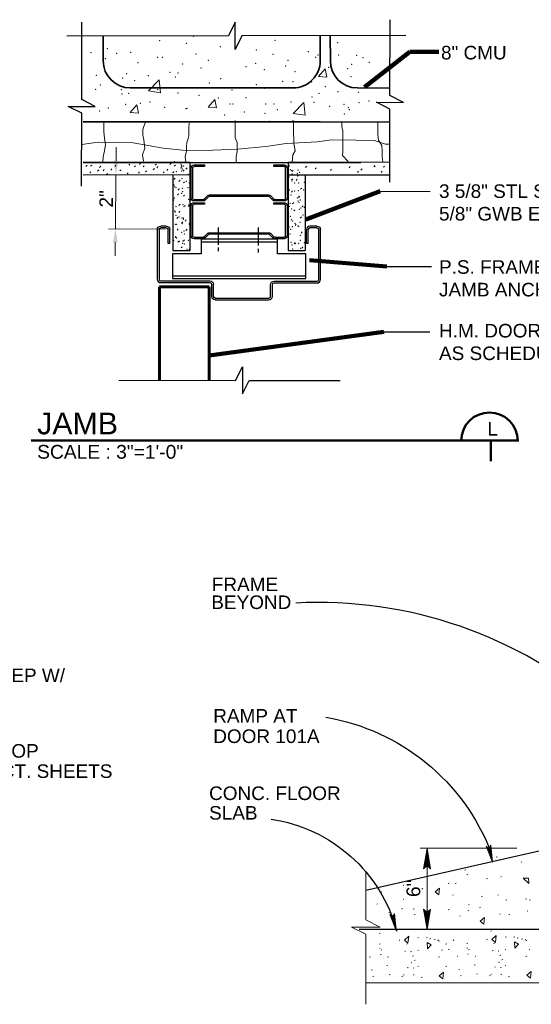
# Model space of a CAD drawing. Extents: x 1745 to 4097, y 1178 to 2898.
# Tile 13 of 18: x 3049 to 3068, y 1181 to 1217. Entities that reach past the tile are written whole.
import ezdxf
from ezdxf.enums import TextEntityAlignment as Align

# ---------------------------------------------------------------- set-up
doc = ezdxf.new("R2010")
doc.units = 0
doc.header["$LTSCALE"] = 0.03937
doc.header["$MEASUREMENT"] = 0
for name, color, linetype, lineweight in [('A-Anno-Dims', 33, 'Continuous', 25), ('A-Anno-Patt', 152, 'Continuous', 18), ('A-Anno-Text', 53, 'Continuous', 25), ('A-Wall-Full-Extr', 2, 'Continuous', 35), ('A-Wall-Full-Intr', 3, 'Continuous', 25), ('OD38a701$0$Level 15', 7, 'Continuous', 18), ('OD38a701$0$Level 46', 7, 'Continuous', 18), ('OD38a701$0$Level 50', 7, 'Continuous', 18), ('OD38a701$0$Level 52', 7, 'Continuous', 18), ('OD38a701$0$Level 53', 7, 'Continuous', 18), ('OD38a701$0$Level 56', 7, 'Continuous', 18), ('S-Anno-Brkl', 3, 'Continuous', 25), ('S-Sect-Misc', 3, 'Continuous', 25), ('S-Sect-Stls', 3, 'Continuous', 25)]:
    doc.layers.add(name, color=color, linetype=linetype, lineweight=lineweight)
doc.styles.add('notes', font='ARIAL.TTF')
doc.styles.add('Style-Arial', font='ARIAL.TTF')
doc.styles.add('Text', font='txt', dxfattribs={"height": 0.125})
doc.dimstyles.new('EARCH', dxfattribs={"dimtxt": 0.125, "dimasz": 0.125, "dimexe": 0.0625, "dimexo": 0.0625, "dimgap": 0.0625, "dimtad": 1, "dimdec": 4, "dimzin": 3, "dimdsep": 46, "dimlunit": 4, "dimtxsty": 'notes', "dimcen": 0, "dimclrd": 256, "dimclre": 256, "dimadec": 0, "dimazin": 0, "dimtfac": 0.75, "dimtdec": 4, "dimtmove": 1, "dimatfit": 3, "dimfxl": 0, "dimfrac": 1, "dimtolj": 1, "dimtzin": 3, "dimlwd": 18, "dimlwe": 18, "dimarcsym": 0})
doc.dimstyles.new('Std-Arch', dxfattribs={"dimtxt": 0.125, "dimasz": 0.15, "dimexe": 0.0625, "dimexo": 0.0625, "dimgap": 0.0625, "dimtad": 1, "dimdec": 4, "dimzin": 11, "dimdsep": 46, "dimlunit": 4, "dimtxsty": 'Text', "dimcen": 0.09, "dimclrd": 256, "dimclre": 256, "dimadec": 4, "dimazin": 3, "dimtfac": 1, "dimtdec": 4, "dimtofl": 0, "dimtmove": 1, "dimatfit": 3, "dimfxl": 0, "dimfrac": 2, "dimtzin": 11, "dimlwd": 18, "dimlwe": 18, "dimarcsym": 0})

# ---------------------------------------------------------------- blocks, each defined once
blk = doc.blocks.new('OD38a701$0$LARROW')
at = {"color": 0, "linetype": 'ByBlock', "lineweight": -2, "flags": 128}
blk.add_lwpolyline([(-0.156375, 0.022625), (0, 0), (-0.15625, -0.022625), (-0.151375, -0.018875), (-0.1445, -0.012125), (-0.141125, -0.005875), (-0.14025, 0), (-0.1415, 0.006625), (-0.145125, 0.013125), (-0.152125, 0.0195), (-0.156375, 0.022625), (-0.004625, 0.00025), (-0.15125, -0.021125), (-0.14675, -0.01775), (-0.1395, -0.010875), (-0.137125, -0.002), (-0.13875, 0.006875), (-0.143, 0.013), (-0.148125, 0.018), (-0.151625, 0.02075), (-0.012875, 0.00025), (-0.144625, -0.018625), (-0.14, -0.015625), (-0.137625, -0.01175), (-0.135, -0.00675), (-0.133625, 0.00025), (-0.134375, 0.006), (-0.137125, 0.0105), (-0.14275, 0.014125), (-0.1465, 0.0185), (-0.0225, 0.00025), (-0.137375, -0.015875), (-0.13225, -0.0095), (-0.13075, -0.00175), (-0.1315, 0.006875), (-0.141375, 0.01625), (-0.03325, 0.00075), (-0.13075, -0.012875), (-0.129375, -0.008375), (-0.126375, -0.001125), (-0.12825, 0.006625), (-0.136, 0.0135), (-0.043125, 0.00075), (-0.12725, -0.01), (-0.1245, -0.0045), (-0.12325, 0.001375), (-0.129125, 0.0105), (-0.054875, 0.00075), (-0.122125, -0.0075), (-0.12025, -0.003375), (-0.11975, 0.001375), (-0.1245, 0.008), (-0.068875, 0.00075), (-0.117875, -0.00475), (-0.1165, 0.001625), (-0.121, 0.0055), (-0.080375, 0.00075), (-0.114625, -0.002875), (-0.115375, 0.00325), (-0.092125, 0.00075), (-0.11325, -0.000875), (-0.113875, 0.001), (-0.106625, 0.001)], dxfattribs=at)
blk = doc.blocks.new('OD38a701$0$LARROW_4')
at = {"layer": 'OD38a701$0$Level 56', "color": 3, "linetype": 'Continuous', "lineweight": 18, "flags": 128}
blk.add_lwpolyline([(-0.1564, 0.0226), (0, 0), (-0.1563, -0.0226), (-0.1514, -0.0189), (-0.1445, -0.0121), (-0.1411, -0.0059), (-0.1403, 0), (-0.1415, 0.0066), (-0.1451, 0.0131), (-0.1521, 0.0195), (-0.1564, 0.0226), (-0.0046, 0.0003), (-0.1513, -0.0211), (-0.1468, -0.0178), (-0.1395, -0.0109), (-0.1371, -0.002), (-0.1387, 0.0069), (-0.143, 0.013), (-0.1481, 0.018), (-0.1516, 0.0207), (-0.0129, 0.0002), (-0.1446, -0.0186), (-0.14, -0.0156), (-0.1376, -0.0117), (-0.135, -0.0068), (-0.1336, 0.0003), (-0.1344, 0.006), (-0.1371, 0.0105), (-0.1428, 0.0141), (-0.1465, 0.0185), (-0.0225, 0.0003), (-0.1374, -0.0159), (-0.1323, -0.0095), (-0.1308, -0.0017), (-0.1315, 0.0069), (-0.1414, 0.0163), (-0.0332, 0.0008), (-0.1308, -0.0129), (-0.1294, -0.0084), (-0.1264, -0.0011), (-0.1283, 0.0066), (-0.136, 0.0135), (-0.0431, 0.0007), (-0.1272, -0.01), (-0.1245, -0.0045), (-0.1232, 0.0014), (-0.1291, 0.0105), (-0.0549, 0.0007), (-0.1221, -0.0075), (-0.1202, -0.0034), (-0.1198, 0.0014), (-0.1245, 0.008), (-0.0689, 0.0008), (-0.1179, -0.0048), (-0.1165, 0.0016), (-0.121, 0.0055), (-0.0804, 0.0007), (-0.1146, -0.0029), (-0.1154, 0.0033), (-0.0921, 0.0008), (-0.1133, -0.0009), (-0.1139, 0.001), (-0.1066, 0.001)], dxfattribs=at)
blk = doc.blocks.new('4STUD')
for p, q in [((-4, 1.249), (-4, -0.001)), ((-3.938, -0.001), (-3.938, 1.249)), ((-3.498, 1.375), (-3.875, 1.375)), ((-3.875, 1.312), (-3.498, 1.312)), ((-3.454, 1.294), (-3.321, 1.161)), ((-3.258, 1.187), (-3.41, 1.338)), ((-0.59, 1.338), (-0.741, 1.187)), ((-0.679, 1.161), (-0.546, 1.294)), ((-0.125, 1.375), (-0.501, 1.375)), ((-0.501, 1.312), (-0.125, 1.312)), ((-0.063, 1.25), (-0.063, 0)), ((0, 0), (0, 1.25)), ((-0.741, 1.187), (-3.258, 1.187)), ((-3.233, 1.124), (-0.767, 1.124)), ((-3.446, -0.063), (-3.875, -0.063)), ((-3.875, -0.125), (-3.446, -0.125)), ((-3.446, -0.125), (-3.446, -0.063)), ((-0.553, -0.062), (-0.553, -0.125)), ((-0.125, -0.062), (-0.553, -0.062)), ((-0.553, -0.125), (-0.125, -0.125))]:
    blk.add_line(p, q)
for centre, radius, start, end in [((-3.875, 1.25), 0.125, 90, 180), ((-3.875, 1.25), 0.0625, 90, 180), ((-3.498, 1.25), 0.125, 45, 90), ((-3.498, 1.25), 0.0625, 45, 90), ((-0.502, 1.25), 0.125, 90, 135), ((-0.502, 1.25), 0.0625, 90, 135), ((-0.125, 1.25), 0.125, 0, 90), ((-0.125, 1.25), 0.0625, 0, 90), ((-3.233, 1.249), 0.125, 225, 270), ((-0.767, 1.25), 0.125, 270, 315), ((-0.125, 0), 0.0625, 270, 0), ((-0.125, 0), 0.125, 270, 0), ((-3.875, 0), 0.125, 180, 270), ((-3.875, 0), 0.0625, 180, 270)]:
    blk.add_arc(centre, radius, start, end)
blk = doc.blocks.new('*D43')
at = {"layer": 'A-Anno-Dims', "lineweight": 18}
for p, q in [((3052.476, 1211.636), (3052.481, 1212.136)), ((3054.319, 1211.12), (3052.222, 1211.138)), ((3052.454, 1209.135), (3052.472, 1211.136)), ((3054.302, 1209.118), (3052.204, 1209.137)), ((3052.45, 1208.635), (3052.445, 1208.135))]:
    blk.add_line(p, q, dxfattribs=at)
at = {"layer": 'A-Anno-Dims'}
for points in [[(3052.393, 1211.637), (3052.56, 1211.635), (3052.472, 1211.136)], [(3052.366, 1208.635), (3052.533, 1208.634), (3052.454, 1209.135)]]:
    blk.add_solid(points, dxfattribs=at)
at = {"layer": 'A-Anno-Dims', "lineweight": 18, "insert": (3052.113, 1210.235), "char_height": 0.5, "attachment_point": 5, "rotation": 89.4919, "style": 'notes'}
blk.add_mtext('\\A1;2"', dxfattribs=at)

msp = doc.modelspace()

# ---------------------------------------------------------------- linework, layer by layer
at = {"layer": 'A-Anno-Patt'}
for p, q in [((3059.94513, 1214.74285), (3060.18617, 1215.03011)), ((3060.24404, 1214.71662), (3060.18623, 1215.03003)), ((3053.67138, 1214.21396), (3054.06082, 1214.61984)), ((3054.11612, 1214.14492), (3054.06088, 1214.61977)), ((3059.94513, 1214.74285), (3060.24399, 1214.7167)), ((3053.67138, 1214.21396), (3054.11606, 1214.14499)), ((3055.87764, 1213.61299), (3056.11868, 1213.90025)), ((3056.17655, 1213.58676), (3056.11874, 1213.90017)), ((3059.00758, 1213.38637), (3059.39702, 1213.79225)), ((3059.45232, 1213.31732), (3059.39708, 1213.79217)), ((3053.00026, 1213.41714), (3053.24131, 1213.70441)), ((3053.00026, 1213.41714), (3053.29912, 1213.391)), ((3053.29918, 1213.39092), (3053.24137, 1213.70433)), ((3055.87764, 1213.61299), (3056.17649, 1213.58684)), ((3059.00758, 1213.38637), (3059.45227, 1213.3174))]:
    msp.add_line(p, q, dxfattribs=at)
for points in [[(3051.9866, 1211.59842), (3052.00114, 1211.78729), (3052.04473, 1212.00521), (3052.08833, 1212.23767), (3052.04473, 1212.47012), (3052.0302, 1212.70258), (3052.0302, 1212.8188), (3052.0302, 1213.0222), (3052.04473, 1213.08031)], [(3053.48362, 1211.62748), (3053.45455, 1211.85993), (3053.54176, 1212.10691), (3053.49816, 1212.41201), (3053.46908, 1212.58635), (3053.46908, 1212.78975), (3053.49816, 1212.90597), (3053.55629, 1213.08031)], [(3055.05332, 1211.58389), (3055.02424, 1211.80182), (3055.06784, 1211.97616), (3055.06784, 1212.16502), (3055.08238, 1212.31031), (3055.14051, 1212.45559), (3055.15505, 1212.55729), (3055.15505, 1212.64446), (3055.15505, 1212.78975), (3055.15505, 1212.87691), (3055.16959, 1213.0222)], [(3056.89915, 1211.58389), (3056.89915, 1211.78729), (3056.94275, 1211.97616), (3056.94275, 1212.1505), (3056.94275, 1212.31031), (3056.87008, 1212.48465), (3056.87008, 1212.60088), (3056.87008, 1212.80427), (3056.87008, 1213.03672), (3056.87008, 1213.1239)], [(3058.963, 1211.58389), (3058.99207, 1211.85993), (3059.07927, 1212.00521), (3059.03567, 1212.28126), (3059.03567, 1212.42653), (3059.02115, 1212.65899), (3059.02115, 1212.80427), (3059.02115, 1212.96408), (3059.02115, 1213.06578)], [(3061.02686, 1211.61295), (3060.82338, 1211.83088), (3060.83791, 1211.99069), (3060.83791, 1212.19408), (3060.83791, 1212.38295), (3060.83791, 1212.55729), (3060.83791, 1212.73163), (3060.79431, 1212.90597), (3060.79431, 1213.00767), (3060.79431, 1213.05126)], [(3062.30586, 1211.59842), (3062.29133, 1211.80182), (3062.29133, 1211.97616), (3062.2768, 1212.20861), (3062.14599, 1212.39748), (3062.13145, 1212.6154), (3062.13145, 1212.8188), (3062.13145, 1212.97861), (3062.13145, 1213.06578)], [(3051.21628, 1212.23767), (3051.81219, 1212.32483), (3052.39355, 1212.31031), (3053.10573, 1212.29578), (3054.21033, 1212.10691), (3055.05332, 1212.01974), (3056.04164, 1212.03427), (3056.95729, 1212.06332), (3058.00375, 1212.16502), (3058.74499, 1212.28126), (3059.90772, 1212.33937), (3060.41642, 1212.41201), (3061.33207, 1212.39748), (3062.00064, 1212.38295), (3062.40761, 1212.2522), (3062.55294, 1212.2522)]]:
    msp.add_lwpolyline(points, dxfattribs=at)
for p in [(3054.0793, 1216.06273), (3055.06116, 1215.97411), (3055.331, 1216.22752), (3058.33531, 1216.07965), (3060.63966, 1215.99618), (3051.55559, 1215.61956), (3052.15818, 1215.77021), (3052.50467, 1215.6045), (3053.01688, 1215.63463), (3055.41938, 1215.57913), (3056.31606, 1215.84553), (3057.64177, 1215.72502), (3058.25942, 1215.5593), (3059.57006, 1215.66476), (3059.91655, 1215.54424), (3060.68485, 1215.54424), (3061.3477, 1215.52917), (3052.08286, 1215.40866), (3053.28804, 1215.25801), (3054.01115, 1215.45385), (3054.17687, 1215.45385), (3054.9301, 1215.21281), (3055.87919, 1215.3484), (3057.6267, 1215.22788), (3058.81682, 1215.3484), (3059.82943, 1215.45604), (3061.16692, 1215.19775), (3061.57367, 1215.43879), (3061.81471, 1215.27307), (3052.86623, 1214.85126), (3054.4631, 1214.89645), (3054.76439, 1214.88139), (3055.60802, 1215.06217), (3057.26225, 1215.10399), (3057.94306, 1215.00191), (3058.72643, 1215.13749), (3059.06707, 1214.9205), (3060.31877, 1215.08528), (3061.01628, 1215.03204), (3051.75144, 1214.791), (3052.71558, 1214.68555), (3053.16752, 1214.59516), (3053.66656, 1214.77829), (3054.66531, 1214.72911), (3055.90932, 1214.50477), (3056.33567, 1214.66551), (3057.64177, 1214.44451), (3058.62098, 1214.56503), (3059.00478, 1214.55274), (3059.69058, 1214.54996), (3061.13679, 1214.74581), (3061.6739, 1214.43996), (3061.98042, 1214.62529), (3051.72131, 1214.2788), (3051.90208, 1214.42945), (3052.67039, 1214.26373), (3052.70052, 1214.09802), (3052.94155, 1214.12815), (3054.01566, 1214.25546), (3054.76439, 1214.14321), (3055.09582, 1214.33906), (3056.75294, 1214.24867), (3057.95813, 1214.30893), (3059.96174, 1214.12815), (3060.18771, 1214.36919), (3060.65472, 1214.18841), (3061.40796, 1214.15828), (3052.8361, 1213.7214), (3053.3739, 1213.75958), (3053.72492, 1213.81179), (3055.5327, 1214.05283), (3056.09009, 1213.85698), (3056.25127, 1213.95543), (3056.67762, 1213.73647), (3056.78307, 1213.73647), (3057.26515, 1213.96244), (3057.98826, 1213.73647), (3058.30462, 1213.73647), (3058.92227, 1213.81179), (3059.70564, 1213.99257), (3059.76863, 1213.79157), (3060.88069, 1213.7214), (3061.43809, 1213.78166), (3061.79965, 1213.84192), (3051.87195, 1213.48036), (3052.18831, 1213.58582), (3054.26725, 1213.61595), (3055.05062, 1213.55569), (3055.09582, 1213.57075), (3057.20145, 1213.43952), (3057.97319, 1213.38998), (3058.42513, 1213.52556), (3060.35343, 1213.64608), (3060.89708, 1213.36253), (3061.0448, 1213.59686), (3061.07654, 1213.52556), (3054.60451, 1213.06464), (3056.48178, 1213.32972), (3058.12887, 1213.09633), (3059.00342, 1213.11323), (3054.6255, 1211.60399), (3054.57129, 1211.19991), (3054.5956, 1211.23031), (3054.69296, 1211.23945), (3054.86488, 1211.51028), (3054.87433, 1211.37598), (3054.89621, 1211.26621), (3054.89708, 1211.46164), (3054.92041, 1211.33376), (3054.9703, 1211.44311), (3058.83537, 1211.52085), (3058.86298, 1211.45019), (3058.90528, 1211.31459), (3058.95136, 1211.27236), (3059.16436, 1211.18084), (3059.18829, 1211.29787), (3059.2425, 1211.2084), (3054.91283, 1210.97993), (3055.06678, 1210.88425), (3055.13791, 1211.13446), (3055.17221, 1210.81709), (3058.83099, 1211.13695), (3058.85111, 1211.03915), (3058.95946, 1210.89132), (3058.96112, 1211.15408), (3059.06489, 1210.82416), (3059.16885, 1211.07306), (3059.20404, 1210.81616), (3059.41768, 1210.84505), (3054.61135, 1210.7486), (3054.63521, 1210.68703), (3054.68129, 1210.6448), (3054.7732, 1210.57389), (3054.79333, 1210.60538), (3054.89879, 1210.4455), (3054.92346, 1210.62251), (3054.92858, 1210.49823), (3055.1267, 1210.64927), (3058.86686, 1210.55744), (3059.06149, 1210.52001), (3059.19162, 1210.53714), (3059.39486, 1210.5639), (3054.59558, 1210.18965), (3054.6271, 1210.2669), (3055.14762, 1210.21749), (3055.1937, 1210.17527), (3058.92973, 1210.38411), (3059.16137, 1210.2653), (3059.17856, 1210.1561), (3059.21979, 1210.33446), (3059.22464, 1210.11387), (3059.26679, 1210.19814), (3054.64285, 1209.78519), (3054.65966, 1209.75655), (3054.68426, 1209.94373), (3054.94432, 1210.01652), (3054.97511, 1209.94786), (3055.02383, 1209.98844), (3055.15396, 1210.00557), (3058.86778, 1209.95494), (3058.88261, 1210.07573), (3058.95242, 1209.85836), (3059.23553, 1209.85275), (3059.29199, 1209.90306), (3059.42212, 1209.9202), (3059.44214, 1209.91457), (3054.69206, 1209.63078), (3054.79749, 1209.56362), (3054.90849, 1209.52854), (3054.95457, 1209.48631), (3054.96007, 1209.53481), (3058.89836, 1209.59403), (3058.93944, 1209.46714), (3058.98552, 1209.42492), (3059.25128, 1209.37105), (3059.36328, 1209.63927), (3054.58139, 1209.2829), (3054.6586, 1209.30348), (3054.71151, 1209.30003), (3054.89397, 1209.00476), (3054.91476, 1209.32679), (3054.97582, 1209.05311), (3055.17207, 1209.28702), (3055.17701, 1209.32184), (3058.84954, 1209.19753), (3058.91411, 1209.11232), (3058.97967, 1209.21466), (3059.06969, 1209.32891), (3059.18292, 1209.24142), (3059.20301, 1209.22562), (3054.60038, 1208.6944), (3054.66937, 1208.83958), (3054.67435, 1208.82178), (3054.71545, 1208.79736), (3054.81188, 1208.66596), (3054.94201, 1208.68309), (3054.99939, 1208.9376), (3055.14526, 1208.70985), (3058.89207, 1208.94467), (3058.92986, 1208.63062), (3059.26703, 1208.88934), (3059.2716, 1208.70288), (3059.41342, 1208.62448), (3054.69009, 1208.34007), (3054.93295, 1208.59806), (3054.99157, 1208.5714), (3055.09588, 1208.37873), (3055.18178, 1208.37005), (3058.96389, 1208.53667), (3058.98855, 1208.38581), (3059.08004, 1208.58059), (3059.21017, 1208.59772), (3059.28278, 1208.40763)]:
    msp.add_point(p, dxfattribs=at)
at = {"layer": 'A-Anno-Text'}
for p, q in [((3062.2127, 1210.515), (3064.05081, 1210.51073)), ((3062.46282, 1207.73812), (3064.10965, 1207.7398)), ((3062.34344, 1205.33193), (3064.03819, 1205.33384))]:
    msp.add_line(p, q, dxfattribs=at)
msp.add_arc((3059.92451, 1179.32176), 16.03667, 48.972179, 92.942769, dxfattribs=at)
at = {"layer": 'A-Anno-Text', "extrusion": (0, 0, -1)}
for centre, radius, start, end in [((-3058.8662, 1183.2736), 7.97022, 99.734653, 158.746912), ((-3057.36368, 1181.77442), 5.65824, 98.394322, 165.014608)]:
    msp.add_arc(centre, radius, start, end, dxfattribs=at)
at = {"layer": 'A-Wall-Full-Extr'}
for p, q in [((3060.00158, 1215.32817), (3059.99966, 1216.25084)), ((3060.3766, 1215.32268), (3060.37466, 1216.25162)), ((3052.00158, 1215.324), (3051.99968, 1216.23417)), ((3053.00157, 1214.32609), (3059.00159, 1214.32609)), ((3061.37448, 1214.32476), (3062.57228, 1214.32223)), ((3051.26805, 1213.07609), (3060.00367, 1213.07609))]:
    msp.add_line(p, q, dxfattribs=at)
for centre, start, end in [((3053.00157, 1215.32609), 180.119416, 270), ((3059.00159, 1215.32609), 270, 0.119416), ((3061.37659, 1215.32476), 180.119416, 269.878837)]:
    msp.add_arc(centre, 1, start, end, dxfattribs=at)
at = {"layer": 'A-Wall-Full-Intr'}
for p, q in [((3055.19438, 1211.58808), (3055.19438, 1208.33167)), ((3058.81938, 1211.5733), (3058.81938, 1208.33167)), ((3054.56938, 1211.11741), (3054.56938, 1208.33167)), ((3059.44438, 1211.10645), (3059.44438, 1208.33167)), ((3054.56938, 1208.33167), (3055.19438, 1208.33167)), ((3058.81938, 1208.33167), (3059.44438, 1208.33167))]:
    msp.add_line(p, q, dxfattribs=at)
at = {"layer": 'OD38a701$0$Level 15', "color": 5, "linetype": 'Continuous', "lineweight": 25}
for p, q in [((3053.99538, 1209.10217), (3053.99538, 1207.27792)), ((3054.06063, 1209.10217), (3054.06063, 1207.27792)), ((3054.32626, 1209.23267), (3054.12601, 1209.23267)), ((3054.32626, 1209.16742), (3054.12601, 1209.16742)), ((3054.39163, 1208.59642), (3054.39163, 1209.10217)), ((3054.45688, 1208.59642), (3054.45688, 1209.10217)), ((3059.49356, 1208.59642), (3059.49356, 1209.10217)), ((3059.55894, 1208.59642), (3059.55894, 1209.10217)), ((3059.88094, 1209.23267), (3059.62419, 1209.23267)), ((3059.88094, 1209.16742), (3059.62419, 1209.16742)), ((3059.94619, 1207.26592), (3059.94619, 1209.10217)), ((3060.01156, 1207.26592), (3060.01156, 1209.10217)), ((3054.45688, 1208.59642), (3054.39163, 1208.59642)), ((3059.55894, 1208.59642), (3059.49356, 1208.59642)), ((3054.12601, 1207.21267), (3055.93863, 1207.21267)), ((3058.30351, 1207.20067), (3059.88094, 1207.20067)), ((3054.12601, 1207.14729), (3055.93863, 1207.14729)), ((3056.00388, 1206.63792), (3056.00388, 1207.08192)), ((3056.06913, 1206.64154), (3056.06913, 1207.08192)), ((3058.17288, 1206.64154), (3058.17288, 1207.06992)), ((3058.23813, 1206.64154), (3058.23813, 1207.06992)), ((3058.30351, 1207.13529), (3059.88094, 1207.13529)), ((3056.13451, 1206.57617), (3058.10763, 1206.57617)), ((3056.13451, 1206.51092), (3058.10763, 1206.51092))]:
    msp.add_line(p, q, dxfattribs=at)
at = {"layer": 'OD38a701$0$Level 15', "color": 5, "linetype": 'Continuous', "lineweight": 60}
for p, q in [((3054.07513, 1206.99467), (3055.90388, 1206.99467)), ((3054.07513, 1203.54829), (3054.07513, 1206.99467)), ((3055.90388, 1203.54587), (3055.90388, 1206.99467))]:
    msp.add_line(p, q, dxfattribs=at)
at = {"layer": 'OD38a701$0$Level 15', "color": 4, "linetype": 'Continuous', "lineweight": 25}
for p, q in [((3061.68559, 1184.75092), (3068.50574, 1186.2976)), ((3068.25574, 1183.2976), (3061.43631, 1183.2976))]:
    msp.add_line(p, q, dxfattribs=at)
at = {"layer": 'OD38a701$0$Level 15', "color": 4, "linetype": 'Continuous', "lineweight": 18}
for p, q in [((3061.68559, 1183.65652), (3061.68559, 1185.45266)), ((3061.68559, 1180.5459), (3061.68559, 1183.12927)), ((3076.53574, 1181.33973), (3061.69875, 1181.33973))]:
    msp.add_line(p, q, dxfattribs=at)
at = {"layer": 'OD38a701$0$Level 15', "color": 4, "linetype": 'Continuous', "lineweight": 18, "flags": 128}
msp.add_lwpolyline([(3061.68559, 1183.12927), (3061.15534, 1183.3924), (3062.21134, 1183.3924), (3061.68559, 1183.65652)], dxfattribs=at)
at = {"layer": 'OD38a701$0$Level 15', "color": 5, "linetype": 'Continuous', "lineweight": 25, "extrusion": (0, 0, -1)}
for centre, radius, start, end in [((-3054.12601, 1209.10211), 0.13062, 0, 90), ((-3054.12601, 1209.10211), 0.06531, 0, 90), ((-3054.32625, 1209.10211), 0.13062, 90, 180), ((-3054.32625, 1209.10211), 0.06531, 90, 180), ((-3059.88097, 1209.10211), 0.13062, 90, 180), ((-3059.88097, 1209.10211), 0.06531, 90, 180), ((-3055.93856, 1207.08199), 0.13062, 90, 180), ((-3058.30352, 1207.06997), 0.13062, 0, 90), ((-3055.93856, 1207.08199), 0.06531, 90, 180), ((-3058.30352, 1207.06997), 0.06531, 0, 90), ((-3056.1345, 1206.64152), 0.13062, 270, 0), ((-3056.1345, 1206.64152), 0.06531, 270, 0)]:
    msp.add_arc(centre, radius, start, end, dxfattribs=at)
at = {"layer": 'OD38a701$0$Level 15', "color": 5, "linetype": 'Continuous', "lineweight": 25}
for centre, radius, start, end in [((3059.62416, 1209.10211), 0.13062, 90, 180), ((3059.62416, 1209.10211), 0.06531, 90, 180), ((3054.12601, 1207.27793), 0.13062, 180, 270), ((3054.12601, 1207.27793), 0.06531, 180, 270), ((3059.88097, 1207.26591), 0.13062, 270, 0), ((3059.88097, 1207.26591), 0.06531, 270, 0), ((3058.10759, 1206.64152), 0.13062, 270, 0), ((3058.10759, 1206.64152), 0.06531, 270, 0)]:
    msp.add_arc(centre, radius, start, end, dxfattribs=at)
at = {"layer": 'OD38a701$0$Level 46', "color": 24, "linetype": 'Continuous', "lineweight": 50}
for p, q in [((3049.34467, 1201.33411), (3067.32492, 1201.33411)), ((3066.29092, 1201.28974), (3066.29092, 1200.57074))]:
    msp.add_line(p, q, dxfattribs=at)
msp.add_arc((3066.24168, 1201.31733), 1.045, 0, 180, dxfattribs=at)
at = {"layer": 'OD38a701$0$Level 50', "color": 3, "linetype": 'Continuous', "lineweight": 18}
for p, q in [((3067.25349, 1186.2976), (3063.68899, 1186.2976)), ((3063.94136, 1186.2976), (3063.94136, 1183.2976)), ((3064.35124, 1183.2976), (3063.68899, 1183.2976))]:
    msp.add_line(p, q, dxfattribs=at)
at = {"layer": 'OD38a701$0$Level 52', "color": 2, "linetype": 'Continuous', "lineweight": 18}
for p, q in [((3066.52225, 1185.98344), (3066.49025, 1185.97094)), ((3067.43625, 1185.79699), (3067.40425, 1185.78449)), ((3065.36576, 1185.49867), (3065.33376, 1185.48617)), ((3065.44038, 1185.33086), (3065.40838, 1185.31836)), ((3066.16784, 1185.18169), (3066.13584, 1185.16919)), ((3066.69013, 1185.25627), (3066.65813, 1185.24377)), ((3062.26939, 1184.69691), (3062.23739, 1184.68441)), ((3063.09012, 1184.93931), (3063.05812, 1184.92681)), ((3063.78027, 1184.80879), (3063.74827, 1184.79629)), ((3064.75022, 1185.01388), (3064.71822, 1185.00138)), ((3065.01136, 1185.01388), (3064.97936, 1185.00138)), ((3063.09012, 1184.41723), (3063.05812, 1184.40473)), ((3064.9181, 1184.58504), (3064.8861, 1184.57254)), ((3065.98132, 1184.52911), (3065.94932, 1184.51661)), ((3066.57821, 1184.58504), (3066.54621, 1184.57254)), ((3066.87665, 1184.39858), (3066.84465, 1184.38608)), ((3067.60412, 1184.43588), (3067.57212, 1184.42338)), ((3067.75334, 1184.39858), (3067.72134, 1184.38608)), ((3062.12016, 1184.24942), (3062.08816, 1184.23692)), ((3063.03416, 1184.08162), (3063.00216, 1184.06912)), ((3063.46318, 1184.06297), (3063.43118, 1184.05047)), ((3064.75022, 1184.04432), (3064.71822, 1184.03182)), ((3065.47769, 1184.00703), (3065.44569, 1183.99453)), ((3065.49634, 1184.23078), (3065.46434, 1184.21828)), ((3065.9067, 1184.1189), (3065.8747, 1184.1064)), ((3067.66008, 1183.98838), (3067.62808, 1183.97588)), ((3062.56783, 1183.93245), (3062.53583, 1183.91995)), ((3063.50047, 1183.85787), (3063.46847, 1183.84537)), ((3065.17924, 1183.80194), (3065.14724, 1183.78944)), ((3066.65282, 1183.87651), (3066.62082, 1183.86401)), ((3066.98857, 1183.85787), (3066.95657, 1183.84537)), ((3061.81659, 1183.31427), (3061.78659, 1183.30327)), ((3066.32224, 1183.25798), (3066.29224, 1183.24698)), ((3061.63559, 1183.17277), (3061.60559, 1183.16177)), ((3062.20884, 1183.17277), (3062.17884, 1183.16177)), ((3062.94014, 1182.9163), (3062.91014, 1182.9053)), ((3063.63051, 1183.00518), (3063.60051, 1182.99418)), ((3063.95001, 1183.00518), (3063.92001, 1182.99418)), ((3064.07414, 1182.96955), (3064.04414, 1182.95855)), ((3064.23389, 1182.93405), (3064.20389, 1182.92305)), ((3064.35814, 1182.9163), (3064.32814, 1182.9053)), ((3064.39364, 1182.8808), (3064.36364, 1182.8698)), ((3064.93339, 1182.89843), (3064.89789, 1182.9198)), ((3066.16424, 1182.93823), (3066.13424, 1182.92723)), ((3066.85461, 1183.0271), (3066.82461, 1183.0161)), ((3067.17411, 1183.0271), (3067.14411, 1183.0161)), ((3067.29824, 1182.99148), (3067.26824, 1182.98048)), ((3067.45799, 1182.95598), (3067.42799, 1182.94498)), ((3067.58224, 1182.93823), (3067.55224, 1182.92723)), ((3067.61774, 1182.90273), (3067.58774, 1182.89173)), ((3062.21589, 1182.60505), (3062.18589, 1182.59405)), ((3062.21601, 1182.7748), (3062.18601, 1182.7638)), ((3062.27626, 1182.54843), (3062.24626, 1182.53743)), ((3063.15126, 1182.50793), (3063.12126, 1182.49693)), ((3063.21164, 1182.7748), (3063.18164, 1182.7638)), ((3063.36251, 1182.4918), (3063.33251, 1182.4808)), ((3063.62439, 1182.54405), (3063.59489, 1182.53255)), ((3064.50901, 1182.54843), (3064.47901, 1182.53743)), ((3064.66739, 1182.77168), (3064.63789, 1182.76018)), ((3064.75039, 1182.57668), (3064.72039, 1182.56568)), ((3065.43999, 1182.62698), (3065.40999, 1182.61598)), ((3065.44011, 1182.79673), (3065.41011, 1182.78573)), ((3065.50036, 1182.57035), (3065.47036, 1182.55935)), ((3066.37536, 1182.52985), (3066.34536, 1182.51885)), ((3066.43574, 1182.79673), (3066.40574, 1182.78573)), ((3066.58661, 1182.51373), (3066.55661, 1182.50273)), ((3066.84849, 1182.56598), (3066.81899, 1182.55448)), ((3067.73311, 1182.57035), (3067.70311, 1182.55935)), ((3061.85376, 1182.2938), (3061.82376, 1182.2828)), ((3062.24614, 1182.37868), (3062.21614, 1182.36768)), ((3062.51764, 1182.2938), (3062.48764, 1182.2828)), ((3063.43526, 1182.3303), (3063.40526, 1182.3193)), ((3063.50626, 1182.17055), (3063.47626, 1182.15955)), ((3064.39364, 1182.2948), (3064.36364, 1182.2838)), ((3065.07786, 1182.31573), (3065.04786, 1182.30473)), ((3065.47024, 1182.4006), (3065.44024, 1182.3896)), ((3065.74174, 1182.31573), (3065.71174, 1182.30473)), ((3066.65936, 1182.35223), (3066.62936, 1182.34123)), ((3066.73036, 1182.19248), (3066.70036, 1182.18148)), ((3067.61774, 1182.31673), (3067.58774, 1182.30573)), ((3061.91414, 1181.8128), (3061.88414, 1181.8018)), ((3062.48739, 1181.98255), (3062.45739, 1181.97155)), ((3063.24001, 1181.90418), (3063.21001, 1181.89318)), ((3063.38201, 1182.0818), (3063.35201, 1182.0708)), ((3063.45301, 1181.88643), (3063.42301, 1181.87543)), ((3063.62439, 1181.9558), (3063.59489, 1181.9443)), ((3064.66739, 1181.9558), (3064.63789, 1181.9443)), ((3065.13824, 1181.83473), (3065.10824, 1181.82373)), ((3065.71149, 1182.00448), (3065.68149, 1181.99348)), ((3066.46411, 1181.9261), (3066.43411, 1181.9151)), ((3066.60611, 1182.10373), (3066.57611, 1182.09273)), ((3066.67711, 1181.90835), (3066.64711, 1181.89735)), ((3066.84849, 1181.97773), (3066.81899, 1181.96623)), ((3061.97451, 1181.58643), (3061.94451, 1181.57543)), ((3062.57801, 1181.64293), (3062.54801, 1181.63193)), ((3063.04489, 1181.58455), (3063.01489, 1181.57355)), ((3063.09814, 1181.6378), (3063.06814, 1181.6268)), ((3063.47076, 1181.6378), (3063.44076, 1181.6268)), ((3063.75476, 1181.54905), (3063.72476, 1181.53805)), ((3065.19861, 1181.60835), (3065.16861, 1181.59735)), ((3065.80211, 1181.66485), (3065.77211, 1181.65385)), ((3066.26899, 1181.60648), (3066.23899, 1181.59548)), ((3066.32224, 1181.65973), (3066.29224, 1181.64873)), ((3066.69486, 1181.65973), (3066.66486, 1181.64873)), ((3066.97886, 1181.57098), (3066.94886, 1181.55998))]:
    msp.add_line(p, q, dxfattribs=at)
at = {"layer": 'OD38a701$0$Level 52', "color": 2, "linetype": 'Continuous', "lineweight": 18, "flags": 128}
for points in [[(3067.67527, 1185.18983), (3067.48827, 1185.20183), (3067.69127, 1184.99371)], [(3064.40279, 1184.82957), (3064.24204, 1184.68944), (3064.37629, 1184.57894)], [(3066.06424, 1183.74632), (3065.90374, 1183.60619), (3066.03749, 1183.49519)], [(3063.26464, 1183.05505), (3063.10414, 1182.9148), (3063.23776, 1182.8038)], [(3066.48874, 1183.07698), (3066.32824, 1182.93673), (3066.46186, 1182.82573)], [(3063.95689, 1182.5918), (3064.09039, 1182.7418), (3063.94039, 1182.8223)], [(3067.18099, 1182.61373), (3067.31449, 1182.76373), (3067.16449, 1182.84423)], [(3064.55051, 1181.7348), (3064.38989, 1181.59455), (3064.52401, 1181.48405)], [(3067.77461, 1181.75673), (3067.61399, 1181.61648), (3067.74811, 1181.50598)]]:
    msp.add_lwpolyline(points, close=True, dxfattribs=at)
at = {"layer": 'OD38a701$0$Level 53', "color": 4, "linetype": 'Continuous', "lineweight": 18}
for p, q in [((3053.33628, 1211.50482), (3053.37828, 1211.54832)), ((3054.4641, 1211.50482), (3054.5061, 1211.54832)), ((3051.36668, 1211.43394), (3051.40868, 1211.47744)), ((3051.50537, 1211.19371), (3051.54737, 1211.23721)), ((3051.5391, 1211.44065), (3051.5811, 1211.48415)), ((3051.79585, 1211.25734), (3051.83785, 1211.30084)), ((3051.8692, 1211.39483), (3051.9112, 1211.43833)), ((3051.99757, 1211.27567), (3052.03957, 1211.31917)), ((3052.12594, 1211.12902), (3052.16794, 1211.17252)), ((3052.28182, 1211.29401), (3052.32382, 1211.33751)), ((3052.42853, 1211.43149), (3052.47053, 1211.47499)), ((3052.62109, 1211.26651), (3052.66309, 1211.31001)), ((3052.88699, 1211.15652), (3052.92899, 1211.20002)), ((3052.942, 1211.47732), (3052.984, 1211.52082)), ((3053.1529, 1211.41315), (3053.1949, 1211.45665)), ((3053.29961, 1211.18402), (3053.34161, 1211.22752)), ((3053.47382, 1211.41315), (3053.51582, 1211.45665)), ((3053.56552, 1211.22984), (3053.60752, 1211.27334)), ((3053.84977, 1211.31233), (3053.89177, 1211.35583)), ((3053.92312, 1211.47732), (3053.96512, 1211.52082)), ((3053.97814, 1211.38566), (3054.02014, 1211.42916)), ((3054.20736, 1211.19319), (3054.24936, 1211.23669)), ((3054.3449, 1211.28484), (3054.3869, 1211.32834)), ((3054.61998, 1211.44065), (3054.66198, 1211.48415)), ((3054.87672, 1211.404), (3054.91872, 1211.4475)), ((3054.95008, 1211.25734), (3054.99208, 1211.30084)), ((3055.05094, 1211.33066), (3055.09294, 1211.37416)), ((3058.96121, 1211.23894), (3059.00321, 1211.28244)), ((3059.46552, 1211.39476), (3059.50752, 1211.43826)), ((3059.81395, 1211.33977), (3059.85595, 1211.38327)), ((3060.38245, 1211.28477), (3060.42445, 1211.32827)), ((3061.07014, 1211.38559), (3061.11214, 1211.42909)), ((3061.37273, 1211.21145), (3061.41473, 1211.25495)), ((3061.5011, 1211.29394), (3061.5431, 1211.33744)), ((3061.9779, 1211.42226), (3062.0199, 1211.46576)), ((3061.98707, 1211.41309), (3062.02907, 1211.45659)), ((3062.24382, 1211.21145), (3062.28582, 1211.25495)), ((3062.33551, 1211.40392), (3062.37751, 1211.44742)), ((3054.61081, 1210.95488), (3054.65281, 1210.99838)), ((3054.7942, 1210.88156), (3054.8362, 1210.92506)), ((3054.95925, 1210.82656), (3055.00125, 1210.87006)), ((3058.94789, 1210.93655), (3058.98989, 1210.98005)), ((3059.11292, 1210.91821), (3059.15492, 1210.96171)), ((3058.93872, 1210.48743), (3058.98072, 1210.53093)), ((3059.27797, 1210.58825), (3059.31997, 1210.63175)), ((3054.73918, 1210.37744), (3054.78118, 1210.42094)), ((3054.95925, 1210.33162), (3055.00125, 1210.37512)), ((3058.98455, 1210.05665), (3059.02655, 1210.10015)), ((3059.20463, 1210.28579), (3059.24663, 1210.32929)), ((3054.78503, 1209.73586), (3054.82703, 1209.77936)), ((3054.7942, 1209.99249), (3054.8362, 1210.03599)), ((3055.14263, 1209.95582), (3055.18463, 1209.99932)), ((3059.03041, 1209.79085), (3059.07241, 1209.83435)), ((3059.33299, 1209.9375), (3059.37499, 1209.981)), ((3054.71167, 1209.51588), (3054.75367, 1209.55938)), ((3054.89506, 1209.34173), (3054.93706, 1209.38523)), ((3055.02343, 1209.41506), (3055.06543, 1209.45856)), ((3059.2688, 1209.52505), (3059.3108, 1209.56855)), ((3054.73001, 1209.0851), (3054.77201, 1209.1286)), ((3055.05094, 1209.07593), (3055.09294, 1209.11943)), ((3059.07626, 1209.25924), (3059.11826, 1209.30274)), ((3059.29631, 1208.97511), (3059.33831, 1209.01861)), ((3054.74835, 1208.63598), (3054.79035, 1208.67948)), ((3054.95925, 1208.68181), (3055.00125, 1208.72531)), ((3059.03958, 1208.58099), (3059.08158, 1208.62449)), ((3054.87672, 1208.42517), (3054.91872, 1208.46867)), ((3059.32382, 1208.41601), (3059.36582, 1208.45951))]:
    msp.add_line(p, q, dxfattribs=at)
at = {"layer": 'S-Anno-Brkl', "flags": 128}
for points in [[(3063.16439, 1216.25744), (3057.11913, 1216.24484), (3056.87017, 1215.74432), (3056.86809, 1216.74431), (3056.61913, 1216.24379), (3050.65961, 1216.23137)], [(3051.2061, 1210.70058), (3051.21179, 1213.39338), (3050.71232, 1213.64444), (3051.71232, 1213.64232), (3051.21285, 1213.89338), (3051.21889, 1216.75046)], [(3062.56494, 1210.85122), (3062.57064, 1213.54403), (3062.07117, 1213.79509), (3063.07116, 1213.79297), (3062.57169, 1214.04403), (3062.57761, 1216.84092)], [(3052.57746, 1203.55027), (3056.88488, 1203.54457), (3057.13594, 1204.04404), (3057.13382, 1203.04405), (3057.38488, 1203.54352), (3060.73983, 1203.53642)]]:
    msp.add_lwpolyline(points, dxfattribs=at)
at = {"layer": 'S-Sect-Misc'}
for p, q in [((3056.25326, 1208.53879), (3056.25326, 1209.18542)), ((3057.72876, 1208.52229), (3057.72876, 1209.17717)), ((3056.25326, 1208.30679), (3056.25326, 1208.44767)), ((3057.72876, 1208.25704), (3057.72876, 1208.39792))]:
    msp.add_line(p, q, dxfattribs=at)
at = {"layer": 'S-Sect-Stls'}
for p, q in [((3060.00367, 1213.07609), (3062.56172, 1213.07609)), ((3055.19438, 1211.58808), (3051.26805, 1211.57609)), ((3051.26805, 1211.57609), (3061.50367, 1211.57609)), ((3062.54025, 1211.58466), (3058.81938, 1211.5733)), ((3055.18251, 1211.11929), (3051.26948, 1211.10734)), ((3062.54168, 1211.11591), (3058.83667, 1211.1046)), ((3055.62326, 1208.65492), (3058.43326, 1208.65492)), ((3054.54576, 1207.39504), (3059.47776, 1207.39504))]:
    msp.add_line(p, q, dxfattribs=at)
at = {"layer": 'S-Sect-Stls', "flags": 128}
msp.add_lwpolyline([(3054.55401, 1207.29567), (3059.47776, 1207.29567), (3059.47776, 1208.21554), (3058.43326, 1208.21554), (3058.43326, 1208.74604), (3055.61501, 1208.74604), (3055.61501, 1208.21554), (3054.55401, 1208.21554), (3054.55401, 1207.29567)], dxfattribs=at)

# ---------------------------------------------------------------- block references
at = {"layer": 'A-Anno-Text', "xscale": 4.000001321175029, "yscale": 4.000001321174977, "zscale": 4.00000132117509, "rotation": 283.8301266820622}
for p in [(3066.35269, 1185.78435), (3062.80823, 1183.26959)]:
    msp.add_blockref('OD38a701$0$LARROW_4', p, dxfattribs=at)
at = {"layer": 'OD38a701$0$Level 50', "color": 3, "linetype": 'Continuous', "lineweight": 18, "xscale": 4.840527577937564, "yscale": 5.575966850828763}
for p, rotation in [((3063.94136, 1186.2976), 90), ((3063.94136, 1183.2976), 270)]:
    msp.add_blockref('OD38a701$0$LARROW', p, dxfattribs=dict(at, rotation=rotation))
at = {"layer": 'S-Sect-Stls', "xscale": 0.8850000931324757, "yscale": -0.8850000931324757}
for p in [(3058.78101, 1211.37454), (3058.78101, 1209.98242)]:
    msp.add_blockref('4STUD', p, dxfattribs=at)

# ---------------------------------------------------------------- texts
at = {"layer": 'A-Anno-Text', "style": 'notes'}
for s, p in [('8" CMU', (3064.45499, 1215.62645)), ('CONC. FLOOR', (3055.90551, 1188.32652)), ('SLAB', (3055.90626, 1187.6039))]:
    msp.add_text(s, height=0.5, dxfattribs=at).set_placement(p, align=Align.MIDDLE_LEFT)
for s, p in [('FRAME ', (3056.00722, 1196.27644)), ('BEYOND', (3055.98722, 1195.61744))]:
    msp.add_text(s, height=0.5, dxfattribs=at).set_placement(p, align=Align.TOP_LEFT)
at = {"layer": 'A-Anno-Text', "char_height": 0.5, "attachment_point": 1, "style": 'notes'}
for s, insert in [('3 5/8" STL STUDS W/\\P5/8" GWB EA. SIDE', (3064.3819, 1210.77086)), ('P.S. FRAME W/\\PJAMB ANCHORS', (3064.3819, 1207.9747)), ('H.M. DOOR\\PAS SCHEDULED', (3064.3819, 1205.62699))]:
    msp.add_mtext(s, dxfattribs=dict(at, insert=insert))
for s, insert, line_spacing_factor in [('DOOR SWEEP W/\\PRAIN DRIP', (3044.7373, 1192.92204), 0.9), ('RAMP AT\\PDOOR 101A', (3056.05929, 1191.42938), 0.901578), ('CONC. STOOP \\PSEE STRUCT. SHEETS', (3044.7373, 1190.13778), 0.89593)]:
    msp.add_mtext(s, dxfattribs=dict(at, insert=insert, line_spacing_factor=line_spacing_factor))
at = {"layer": 'OD38a701$0$Level 46', "color": 24, "linetype": 'Continuous', "lineweight": 50, "style": 'notes'}
msp.add_text('JAMB ', height=0.8, dxfattribs=at).set_placement((3049.56842, 1201.55724))
at = {"layer": 'OD38a701$0$Level 46', "color": 24, "linetype": 'Continuous', "lineweight": 35, "style": 'notes'}
msp.add_text('L', height=0.50162, dxfattribs=at).set_placement((3066.35953, 1201.76155), align=Align.MIDDLE_CENTER)
msp.add_text('SCALE : 3"=1\'-0"', height=0.507, dxfattribs=at).set_placement((3049.56842, 1201.1653), align=Align.TOP_LEFT)
at = {"layer": 'OD38a701$0$Level 50', "color": 3, "linetype": 'Continuous', "lineweight": 18, "style": 'notes'}
msp.add_text('6"', height=0.504625, rotation=90, dxfattribs=at).set_placement((3063.43668, 1184.4996), align=Align.MIDDLE_LEFT)

# ---------------------------------------------------------------- dimensions: what is measured, and where the dimension line sits
at = {"layer": 'A-Anno-Dims', "lineweight": 18}
dim = msp.add_linear_dim(base=(3052.4719, 1211.13602), p1=(3054.55163, 1209.11592), p2=(3054.56938, 1211.11741), angle=89.491893, dimstyle='EARCH', override={"dimscale": 4, "dimtad": 0, "dimcen": 0.09, "dimtzin": 3}, dxfattribs=at)
dim.commit()
dim.dimension.update_dxf_attribs({"geometry": '*D43', "text_midpoint": (3052.11336, 1210.23539), "dimtype": 160})

# ---------------------------------------------------------------- leaders
at = {"layer": 'A-Anno-Text', "lineweight": 18}
msp.add_leader([(3061.6353, 1214.35492), (3063.3044, 1215.65818), (3064.37902, 1215.65818)], dimstyle='Std-Arch', override={"dimtxt": 0.5, "dimasz": 0.6, "dimgap": 0.25, "dimtxsty": 'Style-Arial', "dimclrd": 0, "dimlwd": 65534}, dxfattribs=at)
at = {"layer": 'A-Anno-Text'}
for points in [[(3059.47553, 1209.47018), (3062.2127, 1210.515)], [(3059.60542, 1207.97362), (3062.46282, 1207.73812)], [(3055.90388, 1204.46672), (3062.34344, 1205.33193)]]:
    msp.add_leader(points, dimstyle='EARCH', override={"dimscale": 4, "dimtad": 0, "dimclrd": 0, "dimlwd": 65534}, dxfattribs=at)

doc.saveas('drawing.dxf')
